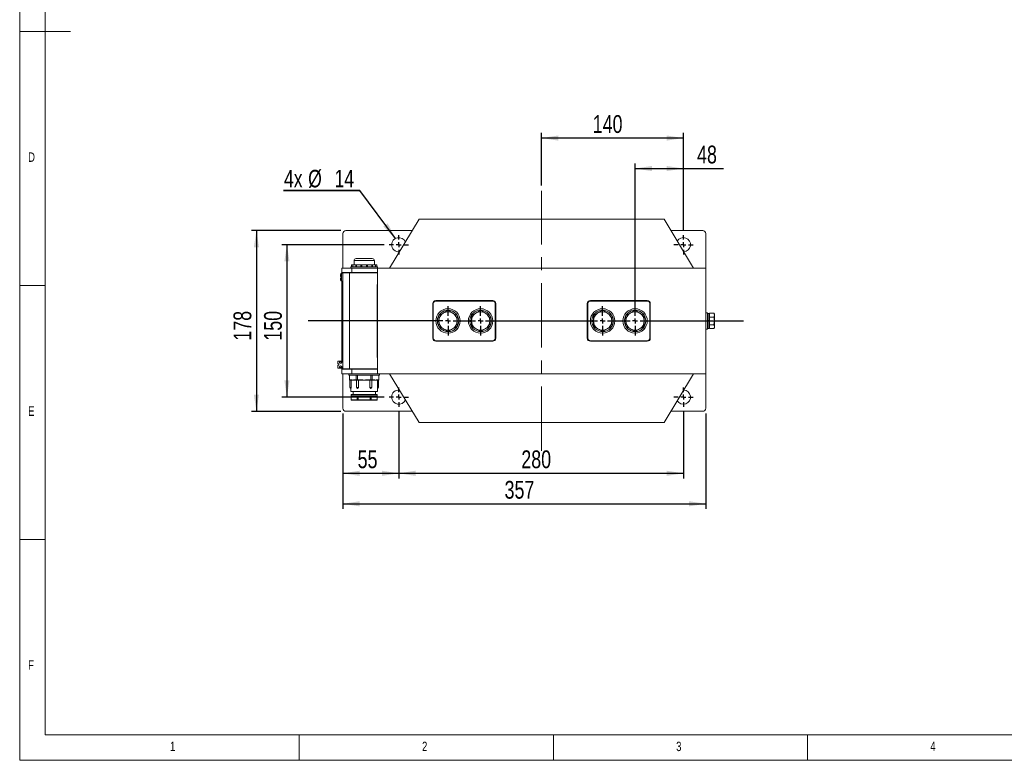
# Model space of a CAD drawing. Header units: millimetres. Extents: x 5 to 531, y 5 to 292.
# Tile 1 of 9: x 5 to 199, y 5 to 151. Entities that reach past the tile are written whole.
import ezdxf

# ---------------------------------------------------------------- set-up
doc = ezdxf.new("R2010")
doc.units = ezdxf.units.MM
doc.linetypes.add('CENTERX2', pattern=[20.32, 12.7, -2.54, 2.54, -2.54])
doc.layers.add('HLADINA0', color=7, linetype='Continuous')
doc.styles.add('SLDTEXTSTYLE0', font='TXT', dxfattribs={"width": 0.75})
doc.dimstyles.new('SLDDIMSTYLE0', dxfattribs={"dimtxt": 3.5, "dimasz": 3.302, "dimexe": 0, "dimexo": 0.0625, "dimgap": 0.875, "dimtad": 1, "dimlfac": 5, "dimrnd": 1e-09, "dimzin": 12, "dimdsep": 46, "dimtxsty": 'SLDTEXTSTYLE0', "dimsah": 1, "dimcen": 0.09, "dimadec": 0, "dimazin": 3, "dimtfac": 1, "dimtofl": 0, "dimtmove": 0, "dimatfit": 3, "dimfxl": 1, "dimfrac": 2, "dimtolj": 1, "dimtzin": 12, "dimarcsym": 0})
doc.dimstyles.new('SLDDIMSTYLE2', dxfattribs={"dimtxt": 0.18, "dimasz": 3.302, "dimexe": 0, "dimexo": 0.0625, "dimgap": 0, "dimtad": 0, "dimtih": 1, "dimtoh": 1, "dimdec": 0, "dimrnd": 1e-09, "dimzin": 0, "dimdsep": 46, "dimtxsty": 'Standard', "dimsah": 1, "dimcen": 0.09, "dimadec": 0, "dimazin": 0, "dimtfac": 3.302, "dimtdec": 0, "dimtofl": 0, "dimtmove": 0, "dimatfit": 3, "dimfxl": 1, "dimfrac": 2, "dimtolj": 1, "dimtzin": 0, "dimarcsym": 0})

# ---------------------------------------------------------------- blocks, each defined once
blk = doc.blocks.new('_D_5')
at = {"layer": 'HLADINA0'}
for p, q in [((76.68, 106.5), (56.58, 106.5)), ((57.58, 106.5), (57.58, 76.5)), ((76.68, 76.5), (56.58, 76.5))]:
    blk.add_line(p, q, dxfattribs=at)
for points in [[(57.58, 106.5), (57.07, 103.2), (58.09, 103.2)], [(57.58, 76.5), (58.09, 79.8), (57.07, 79.8)]]:
    blk.add_solid(points, dxfattribs=at)
at = {"layer": 'HLADINA0', "insert": (53.07, 87.62), "char_height": 3.5, "attachment_point": 1, "rotation": 90, "style": 'SLDTEXTSTYLE0'}
blk.add_mtext('150', dxfattribs=at)
blk = doc.blocks.new('_D_6')
at = {"layer": 'HLADINA0'}
for p, q in [((68.18, 109.3), (50.58, 109.3)), ((51.58, 109.3), (51.58, 73.7)), ((68.18, 73.7), (50.58, 73.7))]:
    blk.add_line(p, q, dxfattribs=at)
for points in [[(51.58, 109.3), (51.07, 106), (52.09, 106)], [(51.58, 73.7), (52.09, 77), (51.07, 77)]]:
    blk.add_solid(points, dxfattribs=at)
at = {"layer": 'HLADINA0', "insert": (47.07, 87.62), "char_height": 3.5, "attachment_point": 1, "rotation": 90, "style": 'SLDTEXTSTYLE0'}
blk.add_mtext('178', dxfattribs=at)
blk = doc.blocks.new('_D_7')
at = {"layer": 'HLADINA0'}
for p, q in [((68.58, 73.3), (68.58, 60.5)), ((79.58, 73.6), (79.58, 60.5)), ((68.58, 61.5), (79.58, 61.5))]:
    blk.add_line(p, q, dxfattribs=at)
for points in [[(68.58, 61.5), (71.88, 60.99), (71.88, 62.01)], [(79.58, 61.5), (76.28, 62.01), (76.28, 60.99)]]:
    blk.add_solid(points, dxfattribs=at)
at = {"layer": 'HLADINA0', "insert": (71.49, 66.01), "char_height": 3.5, "attachment_point": 1, "style": 'SLDTEXTSTYLE0'}
blk.add_mtext('55', dxfattribs=at)
blk = doc.blocks.new('_D_8')
at = {"layer": 'HLADINA0'}
for p, q in [((79.58, 73.6), (79.58, 60.5)), ((135.58, 73.6), (135.58, 60.5)), ((79.58, 61.5), (135.58, 61.5))]:
    blk.add_line(p, q, dxfattribs=at)
for points in [[(79.58, 61.5), (82.88, 60.99), (82.88, 62.01)], [(135.58, 61.5), (132.28, 62.01), (132.28, 60.99)]]:
    blk.add_solid(points, dxfattribs=at)
at = {"layer": 'HLADINA0', "insert": (103.7, 66.01), "char_height": 3.5, "attachment_point": 1, "style": 'SLDTEXTSTYLE0'}
blk.add_mtext('280', dxfattribs=at)
blk = doc.blocks.new('_D_9')
at = {"layer": 'HLADINA0'}
for p, q in [((68.58, 73.3), (68.58, 54.5)), ((139.98, 73.3), (139.98, 54.5)), ((68.58, 55.5), (139.98, 55.5))]:
    blk.add_line(p, q, dxfattribs=at)
for points in [[(68.58, 55.5), (71.88, 54.99), (71.88, 56.01)], [(139.98, 55.5), (136.68, 56.01), (136.68, 54.99)]]:
    blk.add_solid(points, dxfattribs=at)
at = {"layer": 'HLADINA0', "insert": (100.4, 60.01), "char_height": 3.5, "attachment_point": 1, "style": 'SLDTEXTSTYLE0'}
blk.add_mtext('357', dxfattribs=at)
blk = doc.blocks.new('_D_10')
at = {"layer": 'HLADINA0'}
for p, q in [((126.08, 92.5), (126.08, 122.5)), ((135.58, 109.4), (135.58, 122.5)), ((126.08, 121.5), (135.58, 121.5)), ((135.58, 121.5), (143.46, 121.5))]:
    blk.add_line(p, q, dxfattribs=at)
for points in [[(126.08, 121.5), (129.38, 120.99), (129.38, 122.01)], [(135.58, 121.5), (132.28, 122.01), (132.28, 120.99)]]:
    blk.add_solid(points, dxfattribs=at)
at = {"layer": 'HLADINA0', "insert": (138.28, 126.01), "char_height": 3.5, "attachment_point": 1, "style": 'SLDTEXTSTYLE0'}
blk.add_mtext('48', dxfattribs=at)
blk = doc.blocks.new('_D_11')
at = {"layer": 'HLADINA0'}
for p, q in [((107.68, 118.14), (107.68, 128.5)), ((135.58, 109.4), (135.58, 128.5)), ((135.58, 127.5), (107.68, 127.5))]:
    blk.add_line(p, q, dxfattribs=at)
for points in [[(107.68, 127.5), (110.98, 126.99), (110.98, 128.01)], [(135.58, 127.5), (132.28, 128.01), (132.28, 126.99)]]:
    blk.add_solid(points, dxfattribs=at)
at = {"layer": 'HLADINA0', "insert": (117.75, 132.01), "char_height": 3.5, "attachment_point": 1, "style": 'SLDTEXTSTYLE0'}
blk.add_mtext('140', dxfattribs=at)
blk = doc.blocks.new('SW_NOTE_3')
at = {"layer": 'HLADINA0', "color": 0}
for p, q in [((-14.99, 0), (0, 0)), ((0, 0), (-14.99, 0)), ((-14.99, 0), (0, 0)), ((0, 0), (-14.99, 0)), ((-14.99, 0), (0, 0)), ((0, 0), (-14.99, 0))]:
    blk.add_line(p, q, dxfattribs=at)
at = {"layer": 'HLADINA0', "color": 0, "char_height": 3.44, "attachment_point": 1, "style": 'SLDTEXTSTYLE0'}
for s, insert in [('4x', (-14.92, 4.07)), ('%%c', (-10.17, 4.07)), ('14', (-4.98, 4.07))]:
    blk.add_mtext(s, dxfattribs=dict(at, insert=insert))
blk = doc.blocks.new('SW_CENTERMARKSYMBOL_1')
at = {"layer": 'HLADINA0', "color": 0}
for p, q in [((0, 1), (0, 2.9)), ((6.4, 1), (6.4, 2.9)), ((30.4, 1), (30.4, 2.9)), ((36.8, 1), (36.8, 2.9)), ((-1, 0), (-27.49, 0)), ((0, 0), (-0.5, 0)), ((0, 0), (0, 0.5)), ((0, 0), (0, -0.5)), ((0, 0), (0.5, 0)), ((1, 0), (5.4, 0)), ((6.4, 0), (5.9, 0)), ((6.4, 0), (6.4, 0.5)), ((6.4, 0), (6.4, -0.5)), ((6.4, 0), (6.9, 0)), ((7.4, 0), (29.4, 0)), ((30.4, 0), (29.9, 0)), ((30.4, 0), (30.4, 0.5)), ((30.4, 0), (30.4, -0.5)), ((30.4, 0), (30.9, 0)), ((31.4, 0), (35.8, 0)), ((36.8, 0), (36.3, 0)), ((36.8, 0), (36.8, 0.5)), ((36.8, 0), (36.8, -0.5)), ((36.8, 0), (37.3, 0)), ((37.8, 0), (58.1, 0)), ((0, -1), (0, -2.9)), ((6.4, -1), (6.4, -2.9)), ((30.4, -1), (30.4, -2.9)), ((36.8, -1), (36.8, -2.9))]:
    blk.add_line(p, q, dxfattribs=at)
blk = doc.blocks.new('SW_CENTERMARKSYMBOL_2')
at = {"layer": 'HLADINA0', "color": 0}
for p, q in [((-1, 0), (-1.9, 0)), ((0, 0), (-0.5, 0)), ((0, 1), (0, 1.9)), ((0, 0), (0, 0.5)), ((0, 0), (0, -0.5)), ((0, 0), (0.5, 0)), ((1, 0), (1.9, 0)), ((0, -1), (0, -1.9))]:
    blk.add_line(p, q, dxfattribs=at)
blk = doc.blocks.new('SW_CENTERMARKSYMBOL_3')
at = {"layer": 'HLADINA0', "color": 0}
for p, q in [((-1, 0), (-1.9, 0)), ((0, 0), (-0.5, 0)), ((0, 1), (0, 1.9)), ((0, 0), (0, 0.5)), ((0, 0), (0, -0.5)), ((0, 0), (0.5, 0)), ((1, 0), (1.9, 0)), ((0, -1), (0, -1.9))]:
    blk.add_line(p, q, dxfattribs=at)
blk = doc.blocks.new('SW_CENTERMARKSYMBOL_4')
at = {"layer": 'HLADINA0', "color": 0}
for p, q in [((-1, 0), (-1.9, 0)), ((0, 0), (-0.5, 0)), ((0, 1), (0, 1.9)), ((0, 0), (0, 0.5)), ((0, 0), (0, -0.5)), ((0, 0), (0.5, 0)), ((1, 0), (1.9, 0)), ((0, -1), (0, -1.9))]:
    blk.add_line(p, q, dxfattribs=at)
blk = doc.blocks.new('SW_CENTERMARKSYMBOL_5')
at = {"layer": 'HLADINA0', "color": 0}
for p, q in [((-1, 0), (-1.9, 0)), ((0, 0), (-0.5, 0)), ((0, 1), (0, 1.9)), ((0, 0), (0, 0.5)), ((0, 0), (0, -0.5)), ((0, 0), (0.5, 0)), ((1, 0), (1.9, 0)), ((0, -1), (0, -1.9))]:
    blk.add_line(p, q, dxfattribs=at)

msp = doc.modelspace()

# ---------------------------------------------------------------- linework, layer by layer
at = {"color": 7, "linetype": 'Continuous', "lineweight": 0}
for p, q in [((5, 292), (5, 5)), ((10, 287), (10, 10)), ((5, 148.5), (15, 148.5)), ((5, 98.5), (10, 98.5)), ((10, 48.5), (5, 48.5)), ((10, 10), (410, 10)), ((60, 5), (60, 10)), ((110, 10), (110, 5)), ((160, 5), (160, 10)), ((5, 5), (415, 5))]:
    msp.add_line(p, q, dxfattribs=at)
at = {"color": 7, "linetype": 'Continuous', "lineweight": 15}
for p, q in [((83.5807, 111.5027), (77.7807, 101.9027)), ((83.5807, 111.5027), (131.7807, 111.5027)), ((137.5807, 101.9027), (131.7807, 111.5027)), ((68.5807, 108.7027), (68.5807, 101.9027)), ((82.2516, 109.3027), (69.1807, 109.3027)), ((139.3807, 109.3027), (133.1099, 109.3027)), ((139.9807, 101.9027), (139.9807, 108.7027)), ((70.7807, 103.3627), (70.7807, 102.5627)), ((74.7807, 103.3627), (70.7807, 103.3627)), ((71.1807, 103.7627), (74.3807, 103.7627)), ((74.7807, 102.5627), (74.7807, 103.3627)), ((68.5807, 100.9027), (68.3198, 100.8799)), ((68.3198, 100.8799), (68.3198, 100.1027)), ((68.3807, 101.0027), (68.3807, 101.9027)), ((68.3807, 101.9027), (70.3807, 101.9027)), ((70.3807, 101.0027), (68.3807, 101.0027)), ((68.3807, 101.0027), (68.3807, 100.8852)), ((68.5807, 100.9427), (68.5807, 82.0627)), ((68.5807, 100.9427), (69.8807, 100.9427)), ((69.1807, 100.9427), (69.1807, 101.0027)), ((69.8807, 100.9427), (69.8807, 82.0627)), ((69.8807, 100.9427), (75.3807, 100.9427)), ((70.1807, 102.1627), (70.1807, 101.9027)), ((75.3807, 102.1627), (70.1807, 102.1627)), ((70.2945, 102.5627), (70.2945, 102.1627)), ((70.2945, 102.5627), (70.5606, 102.5627)), ((70.3807, 101.9027), (70.3807, 101.0027)), ((75.3807, 101.9027), (70.3807, 101.9027)), ((75.3807, 101.0027), (70.3807, 101.0027)), ((70.3807, 101.0027), (70.3807, 100.9427)), ((70.5606, 102.5627), (70.5606, 102.1627)), ((70.5606, 102.5627), (71.1565, 102.5627)), ((71.1565, 102.5627), (71.1565, 102.1627)), ((71.2969, 102.5627), (71.1565, 102.5627)), ((71.2876, 102.5627), (71.2876, 102.1627)), ((71.2876, 102.5627), (72.116, 102.5627)), ((72.116, 102.5627), (72.116, 102.1627)), ((72.3078, 102.5627), (72.116, 102.5627)), ((72.3078, 102.1627), (72.3078, 102.5627)), ((72.3078, 102.5627), (73.2537, 102.5627)), ((73.2537, 102.5627), (73.2537, 102.1627)), ((73.4455, 102.5627), (73.2537, 102.5627)), ((73.4455, 102.1627), (73.4455, 102.5627)), ((73.4455, 102.5627), (74.2739, 102.5627)), ((74.405, 102.5627), (74.2646, 102.5627)), ((74.2739, 102.1627), (74.2739, 102.5627)), ((74.405, 102.1627), (74.405, 102.5627)), ((74.405, 102.5627), (75.0009, 102.5627)), ((75.0009, 102.1627), (75.0009, 102.5627)), ((75.0009, 102.5627), (75.267, 102.5627)), ((75.267, 102.1627), (75.267, 102.5627)), ((75.3807, 101.9027), (75.3807, 102.1627)), ((75.3807, 81.1027), (75.3807, 101.9027)), ((139.9807, 101.9027), (75.3807, 101.9027)), ((139.9807, 81.1027), (139.9807, 101.9027)), ((68.1007, 100.2227), (68.1007, 100.6408)), ((68.1007, 99.5646), (68.1007, 99.9827)), ((68.3007, 100.2227), (68.3007, 99.9827)), ((68.3198, 100.1027), (68.3198, 99.3255)), ((68.3198, 99.3255), (68.5807, 99.3027)), ((68.3807, 99.3202), (68.3807, 83.6027)), ((75.3607, 98.7027), (75.3807, 98.7027)), ((75.3607, 84.3027), (75.3607, 98.7027)), ((86.8807, 95.5027), (86.8807, 95.4027)), ((86.8807, 95.5027), (98.0807, 95.5027)), ((98.0807, 95.4027), (86.8807, 95.4027)), ((98.0807, 95.5027), (98.0807, 95.4027)), ((117.2807, 95.5027), (128.4807, 95.5027)), ((117.2807, 95.5027), (117.2807, 95.4027)), ((128.4807, 95.4027), (117.2807, 95.4027)), ((128.4807, 95.5027), (128.4807, 95.4027)), ((86.2807, 94.9027), (86.3807, 94.9027)), ((86.2807, 88.1027), (86.2807, 94.9027)), ((86.3807, 94.9027), (86.3807, 88.1027)), ((98.5807, 94.9027), (98.6807, 94.9027)), ((98.5807, 88.1027), (98.5807, 94.9027)), ((98.6807, 94.9027), (98.6807, 88.1027)), ((116.6807, 94.9027), (116.7807, 94.9027)), ((116.6807, 88.1027), (116.6807, 94.9027)), ((116.7807, 94.9027), (116.7807, 88.1027)), ((128.9807, 94.9027), (129.0807, 94.9027)), ((128.9807, 88.1027), (128.9807, 94.9027)), ((129.0807, 94.9027), (129.0807, 88.1027)), ((140.3007, 93.1027), (139.9807, 93.1027)), ((140.3007, 93.1027), (140.3007, 91.5027)), ((140.7407, 92.6285), (140.7407, 93.0038)), ((140.7407, 93.0038), (141.5646, 93.0038)), ((141.6807, 92.8027), (141.5646, 93.0038)), ((141.5646, 93.0038), (141.6807, 92.6285)), ((87.1734, 91.6077), (87.4807, 91.6077)), ((87.4807, 91.3977), (87.1734, 91.3977)), ((93.5734, 91.6077), (93.8807, 91.6077)), ((93.8807, 91.3977), (93.5734, 91.3977)), ((117.5734, 91.6077), (117.8807, 91.6077)), ((117.8807, 91.3977), (117.5734, 91.3977)), ((123.9734, 91.6077), (124.2807, 91.6077)), ((124.2807, 91.3977), (123.9734, 91.3977)), ((140.0027, 92.9027), (139.9807, 92.9027)), ((140.0027, 92.9027), (140.0027, 90.1027)), ((140.0227, 92.6027), (140.0027, 92.6027)), ((140.0227, 91.6277), (140.0027, 91.6277)), ((140.0227, 91.3777), (140.0027, 91.3777)), ((140.0227, 91.6277), (140.0227, 92.6027)), ((140.0227, 91.3777), (140.0227, 91.6277)), ((140.0227, 90.4027), (140.0227, 91.3777)), ((140.6207, 92.9827), (140.3007, 92.9827)), ((140.6207, 91.5827), (140.3007, 91.5827)), ((140.3007, 91.5027), (140.3007, 89.9027)), ((140.3007, 91.4227), (140.6207, 91.4227)), ((140.5407, 91.4227), (140.5407, 91.5827)), ((140.6207, 92.9827), (140.6207, 91.5827)), ((140.7407, 92.8027), (140.6207, 92.8027)), ((140.6207, 91.4227), (140.6207, 91.5827)), ((140.6207, 91.4227), (140.6207, 90.0227)), ((140.7407, 92.2532), (140.7407, 92.6285)), ((140.7407, 92.2532), (141.5646, 92.2532)), ((140.7407, 91.5027), (140.7407, 92.2532)), ((140.7407, 90.7521), (140.7407, 91.5027)), ((141.6807, 92.6285), (141.6807, 92.8027)), ((141.6807, 91.5027), (141.6807, 92.6285)), ((141.6807, 90.3768), (141.6807, 91.5027)), ((139.9807, 90.1027), (140.0027, 90.1027)), ((139.9807, 89.9027), (140.3007, 89.9027)), ((140.0227, 90.4027), (140.0027, 90.4027)), ((140.3007, 90.0227), (140.6207, 90.0227)), ((140.6207, 90.2027), (140.7407, 90.2027)), ((140.7407, 90.3768), (140.7407, 90.7521)), ((140.7407, 90.7521), (141.5646, 90.7521)), ((140.7407, 90.0016), (140.7407, 90.3768)), ((140.7407, 90.0016), (141.5646, 90.0016)), ((141.5646, 90.7521), (141.6807, 90.3768)), ((141.5646, 90.0016), (141.6807, 90.2027)), ((141.6807, 90.2027), (141.6807, 90.3768)), ((86.2807, 88.1027), (86.3807, 88.1027)), ((86.8807, 87.6027), (98.0807, 87.6027)), ((86.8807, 87.6027), (86.8807, 87.5027)), ((98.0807, 87.5027), (86.8807, 87.5027)), ((98.0807, 87.6027), (98.0807, 87.5027)), ((98.5807, 88.1027), (98.6807, 88.1027)), ((116.6807, 88.1027), (116.7807, 88.1027)), ((117.2807, 87.6027), (128.4807, 87.6027)), ((117.2807, 87.6027), (117.2807, 87.5027)), ((128.4807, 87.5027), (117.2807, 87.5027)), ((128.4807, 87.6027), (128.4807, 87.5027)), ((128.9807, 88.1027), (129.0807, 88.1027)), ((67.5807, 83.0227), (67.5807, 83.5627)), ((68.5807, 83.6027), (67.6207, 83.6027)), ((67.6207, 83.6027), (67.6207, 83.0227)), ((75.3607, 84.3027), (75.3807, 84.3027)), ((67.5807, 82.2427), (67.5807, 82.7827)), ((67.8007, 83.0227), (67.6207, 83.0227)), ((67.6207, 82.7827), (67.8007, 82.7827)), ((67.6207, 82.7827), (67.6207, 82.2027)), ((67.6207, 82.2027), (68.5807, 82.2027)), ((67.8007, 82.7827), (67.8007, 83.0227)), ((68.3807, 82.2027), (68.3807, 82.0027)), ((68.3807, 81.1027), (68.3807, 82.0027)), ((68.3807, 82.0027), (70.3807, 82.0027)), ((68.5807, 82.0627), (69.8807, 82.0627)), ((69.1807, 82.0027), (69.1807, 82.0627)), ((69.8807, 82.0627), (75.3807, 82.0627)), ((70.3807, 82.0627), (70.3807, 82.0027)), ((70.3807, 82.0027), (70.3807, 81.1027)), ((75.3807, 82.0027), (70.3807, 82.0027)), ((70.3807, 81.1027), (68.3807, 81.1027)), ((68.5807, 81.1027), (68.5807, 74.3027)), ((69.7807, 81.1027), (69.7807, 80.8227)), ((75.7807, 80.8227), (69.7807, 80.8227)), ((69.8807, 79.9227), (69.8807, 80.8227)), ((69.8807, 79.9227), (70.1738, 79.9227)), ((70.2604, 79.8227), (69.9807, 79.8227)), ((69.9827, 79.8227), (69.9827, 78.4227)), ((70.1904, 78.4227), (70.1904, 79.8227)), ((70.5307, 79.8227), (70.2604, 79.8227)), ((75.3807, 81.1027), (70.3807, 81.1027)), ((70.9743, 79.8227), (70.5307, 79.8227)), ((70.8877, 79.9227), (71.1807, 79.9227)), ((71.2539, 79.8227), (70.9743, 79.8227)), ((71.1807, 79.9227), (71.1807, 80.8227)), ((71.1807, 79.9227), (71.4807, 79.9227)), ((71.5075, 79.8227), (71.2539, 79.8227)), ((71.2817, 79.8227), (71.2817, 78.4227)), ((71.4807, 79.9227), (71.4807, 80.8227)), ((71.4807, 79.9227), (72.0669, 79.9227)), ((72.0669, 79.8227), (71.5075, 79.8227)), ((71.6586, 78.4227), (71.6586, 79.8227)), ((72.0669, 79.8227), (72.0669, 79.9227)), ((72.7807, 79.8227), (72.0669, 79.8227)), ((73.4946, 79.8227), (72.7807, 79.8227)), ((73.4946, 79.9227), (73.4946, 79.8227)), ((73.4946, 79.9227), (74.0807, 79.9227)), ((74.0539, 79.8227), (73.4946, 79.8227)), ((73.9029, 79.8227), (73.9029, 78.4227)), ((74.3075, 79.8227), (74.0539, 79.8227)), ((74.0807, 79.9227), (74.0807, 80.8227)), ((74.0807, 79.9227), (74.3807, 79.9227)), ((74.2798, 78.4227), (74.2798, 79.8227)), ((74.5872, 79.8227), (74.3075, 79.8227)), ((74.3807, 79.9227), (74.3807, 80.8227)), ((74.3807, 79.9227), (74.6738, 79.9227)), ((75.0307, 79.8227), (74.5872, 79.8227)), ((75.3011, 79.8227), (75.0307, 79.8227)), ((75.5807, 79.8227), (75.3011, 79.8227)), ((75.3711, 79.8227), (75.3711, 78.4227)), ((139.9807, 81.1027), (75.3807, 81.1027)), ((75.3877, 79.9227), (75.6807, 79.9227)), ((75.5788, 78.4227), (75.5788, 79.8227)), ((75.6807, 79.9227), (75.6807, 80.8227)), ((75.7807, 80.8227), (75.7807, 81.1027)), ((77.7807, 81.1027), (83.5807, 71.5027)), ((89.9807, 81.1027), (89.9807, 81.0807)), ((94.9807, 81.0807), (89.9807, 81.0807)), ((90.6535, 81.0607), (90.6535, 81.0807)), ((90.6535, 81.0607), (91.7265, 81.0607)), ((91.7265, 81.0607), (91.7265, 81.0807)), ((92.4262, 81.0607), (92.4262, 81.0807)), ((92.6444, 81.0607), (92.6444, 81.0807)), ((92.6989, 81.0607), (92.6989, 81.0807)), ((93.5444, 81.0607), (93.5444, 81.0807)), ((94.3898, 81.0607), (94.3898, 81.0807)), ((94.4171, 81.0607), (94.4171, 81.0807)), ((94.9807, 81.0807), (94.9807, 81.1027)), ((120.3807, 81.1027), (120.3807, 81.0807)), ((125.3807, 81.0807), (120.3807, 81.0807)), ((121.0535, 81.0607), (121.0535, 81.0807)), ((121.0535, 81.0607), (122.1265, 81.0607)), ((122.1265, 81.0607), (122.1265, 81.0807)), ((122.8262, 81.0607), (122.8262, 81.0807)), ((123.1807, 81.0607), (123.1807, 81.0807)), ((123.9171, 81.0607), (123.9171, 81.0807)), ((123.9171, 81.0607), (124.408, 81.0607)), ((124.408, 81.0607), (124.408, 81.0807)), ((125.3807, 81.0807), (125.3807, 81.1027)), ((131.7807, 71.5027), (137.5807, 81.1027)), ((139.9807, 74.3027), (139.9807, 81.1027)), ((69.9827, 78.4227), (70.1904, 78.4227)), ((70.1827, 78.2227), (70.1827, 77.6227)), ((75.3788, 77.6227), (70.1827, 77.6227)), ((70.5807, 77.6227), (70.5807, 77.0227)), ((71.2817, 78.4227), (71.6586, 78.4227)), ((73.9029, 78.4227), (74.2798, 78.4227)), ((74.9807, 77.0227), (74.9807, 77.6227)), ((75.3711, 78.4227), (75.5788, 78.4227)), ((75.3788, 77.6227), (75.3788, 78.2227)), ((70.2096, 77.0227), (70.2096, 76.7227)), ((70.2096, 77.0227), (75.3519, 77.0227)), ((70.2096, 75.9627), (70.2096, 76.7227)), ((70.2096, 76.7227), (70.211, 76.7227)), ((70.2149, 75.9627), (70.2096, 75.9627)), ((70.211, 76.7227), (71.4209, 76.7227)), ((70.2149, 76.7227), (70.2149, 75.9627)), ((70.2149, 75.9627), (71.4148, 75.9627)), ((71.4494, 75.9227), (70.2496, 75.9227)), ((71.4148, 75.9627), (71.4148, 76.7227)), ((71.4294, 75.9627), (71.4148, 75.9627)), ((71.4209, 76.7227), (71.4294, 76.7227)), ((71.4294, 76.7227), (71.4294, 75.9627)), ((71.4294, 76.7227), (71.4952, 76.7227)), ((71.4294, 75.9627), (71.5609, 75.9627)), ((71.5809, 75.9227), (71.4494, 75.9227)), ((71.4952, 76.7227), (71.5609, 76.7227)), ((71.5609, 75.9627), (71.5609, 76.7227)), ((71.5609, 76.7227), (71.5709, 76.7227)), ((71.5809, 75.9627), (71.5609, 75.9627)), ((71.5709, 76.7227), (73.9906, 76.7227)), ((71.5809, 76.7227), (71.5809, 75.9627)), ((71.5809, 75.9627), (73.9806, 75.9627)), ((71.5809, 75.9627), (71.5809, 75.9227)), ((73.9806, 75.9227), (71.5809, 75.9227)), ((73.9806, 75.9627), (73.9806, 76.7227)), ((74.0006, 75.9627), (73.9806, 75.9627)), ((73.9806, 75.9227), (73.9806, 75.9627)), ((74.112, 75.9227), (73.9806, 75.9227)), ((73.9906, 76.7227), (74.0006, 76.7227)), ((74.0006, 76.7227), (74.0006, 75.9627)), ((74.0006, 76.7227), (74.0663, 76.7227)), ((74.0006, 75.9627), (74.132, 75.9627)), ((74.0663, 76.7227), (74.132, 76.7227)), ((75.3119, 75.9227), (74.112, 75.9227)), ((74.132, 75.9627), (74.132, 76.7227)), ((74.132, 76.7227), (74.1406, 76.7227)), ((74.1467, 75.9627), (74.132, 75.9627)), ((74.1406, 76.7227), (75.3504, 76.7227)), ((74.1467, 76.7227), (74.1467, 75.9627)), ((74.1467, 75.9627), (75.3466, 75.9627)), ((75.3466, 75.9627), (75.3466, 76.7227)), ((75.3519, 75.9627), (75.3466, 75.9627)), ((75.3504, 76.7227), (75.3519, 76.7227)), ((75.3519, 76.7227), (75.3519, 77.0227)), ((75.3519, 76.7227), (75.3519, 75.9627)), ((69.1807, 73.7027), (82.2516, 73.7027)), ((133.1099, 73.7027), (139.3807, 73.7027)), ((131.7807, 71.5027), (83.5807, 71.5027))]:
    msp.add_line(p, q, dxfattribs=at)
at = {"color": 7, "linetype": 'Continuous', "lineweight": 15, "flags": 128}
for points in [[(71.4294, 75.9627), (71.4298, 75.9549), (71.431, 75.9474), (71.4328, 75.9405), (71.4353, 75.9344), (71.4383, 75.9294), (71.4418, 75.9257), (71.4455, 75.9235), (71.4494, 75.9227)], [(71.5809, 75.9227), (71.577, 75.9235), (71.5732, 75.9257), (71.5698, 75.9294), (71.5667, 75.9344), (71.5642, 75.9405), (71.5624, 75.9474), (71.5613, 75.9549), (71.5609, 75.9627)], [(74.0006, 75.9627), (74.0002, 75.9549), (73.9991, 75.9474), (73.9972, 75.9405), (73.9947, 75.9344), (73.9917, 75.9294), (73.9883, 75.9257), (73.9845, 75.9235), (73.9806, 75.9227)], [(74.112, 75.9227), (74.1159, 75.9235), (74.1197, 75.9257), (74.1232, 75.9294), (74.1262, 75.9344), (74.1287, 75.9405), (74.1305, 75.9474), (74.1317, 75.9549), (74.132, 75.9627)]]:
    msp.add_lwpolyline(points, dxfattribs=at)
at = {"color": 7, "linetype": 'Continuous', "lineweight": 15}
for centre in [(89.2807, 91.5027), (95.6807, 91.5027), (119.6807, 91.5027), (126.0807, 91.5027)]:
    msp.add_circle(centre, 2.4, dxfattribs=at)
for centre, radius, start, end in [((69.1807, 108.7027), 0.6, 90, 180), ((139.3807, 108.7027), 0.6, 0, 90), ((79.5807, 106.5027), 1.4, 22.089086, 180), ((135.5807, 106.5027), 1.4, 272.691182, 149.586763), ((79.5807, 106.5027), 1.4, 180, 275.63297), ((71.1807, 103.3627), 0.4, 90, 180), ((74.3807, 103.3627), 0.4, 0, 90), ((68.3407, 100.6408), 0.24, 95, 180), ((68.3407, 99.5646), 0.24, 180, 265), ((86.8807, 94.9027), 0.6, 90, 180), ((86.8807, 94.9027), 0.5, 90, 180), ((98.0807, 94.9027), 0.6, 0, 90), ((98.0807, 94.9027), 0.5, 0, 90), ((117.2807, 94.9027), 0.6, 90, 180), ((117.2807, 94.9027), 0.5, 90, 180), ((128.4807, 94.9027), 0.6, 0, 90), ((128.4807, 94.9027), 0.5, 0, 90), ((89.2807, 91.5027), 2.11, 182.85239, 177.14761), ((89.2807, 91.5027), 1.8, 120, 180), ((89.2807, 91.5027), 1.8, 60, 120), ((89.2807, 91.5027), 1.8, 0, 60), ((95.6807, 91.5027), 2.11, 182.85239, 177.14761), ((95.6807, 91.5027), 1.8, 120, 180), ((95.6807, 91.5027), 1.8, 60, 120), ((95.6807, 91.5027), 1.8, 0, 60), ((119.6807, 91.5027), 2.11, 182.85239, 177.14761), ((119.6807, 91.5027), 1.8, 120, 180), ((119.6807, 91.5027), 1.8, 60, 120), ((119.6807, 91.5027), 1.8, 0, 60), ((126.0807, 91.5027), 2.11, 182.85239, 177.14761), ((126.0807, 91.5027), 1.8, 120, 180), ((126.0807, 91.5027), 1.8, 60, 120), ((126.0807, 91.5027), 1.8, 0, 60), ((89.2807, 91.5027), 1.8, 180, 240), ((89.2807, 91.5027), 1.8, 300, 0), ((95.6807, 91.5027), 1.8, 180, 240), ((95.6807, 91.5027), 1.8, 300, 0), ((119.6807, 91.5027), 1.8, 180, 240), ((119.6807, 91.5027), 1.8, 300, 0), ((126.0807, 91.5027), 1.8, 180, 240), ((126.0807, 91.5027), 1.8, 300, 0), ((89.2807, 91.5027), 1.8, 240, 300), ((95.6807, 91.5027), 1.8, 240, 300), ((119.6807, 91.5027), 1.8, 240, 300), ((126.0807, 91.5027), 1.8, 240, 300), ((86.8807, 88.1027), 0.6, 180, 270), ((86.8807, 88.1027), 0.5, 180, 270), ((98.0807, 88.1027), 0.5, 270, 0), ((98.0807, 88.1027), 0.6, 270, 0), ((117.2807, 88.1027), 0.6, 180, 270), ((117.2807, 88.1027), 0.5, 180, 270), ((128.4807, 88.1027), 0.5, 270, 0), ((128.4807, 88.1027), 0.6, 270, 0), ((67.6207, 83.5627), 0.04, 90, 180), ((67.6207, 82.2427), 0.04, 180, 270), ((69.9807, 79.9227), 0.1, 180, 270), ((70.2676, 79.9164), 0.094, 176.190145, 265.596548), ((70.9815, 79.9164), 0.094, 176.188296, 265.598397), ((74.58, 79.9164), 0.094, 274.402377, 3.81093), ((75.2939, 79.9164), 0.094, 274.402377, 3.81093), ((75.5807, 79.9227), 0.1, 270, 0), ((70.1827, 78.4227), 0.2, 180, 270), ((71.4817, 78.4227), 0.2, 180, 270), ((74.0798, 78.4227), 0.2, 270, 0), ((75.3788, 78.4227), 0.2, 270, 0), ((79.5807, 76.5027), 1.4, 84.36703, 180), ((135.5807, 76.5027), 1.4, 210.413237, 87.308818), ((70.2496, 75.9627), 0.04, 180, 270), ((70.2525, 75.9602), 0.0376, 176.185766, 265.597155), ((71.4523, 75.9602), 0.0376, 176.190125, 265.597674), ((74.1092, 75.9602), 0.0376, 274.397705, 3.814495), ((75.309, 75.9602), 0.0376, 274.402326, 3.809875), ((75.3119, 75.9627), 0.04, 270, 0), ((79.5807, 76.5027), 1.4, 180, 337.910914), ((69.1807, 74.3027), 0.6, 180, 270), ((139.3807, 74.3027), 0.6, 270, 0)]:
    msp.add_arc(centre, radius, start, end, dxfattribs=at)
for centre, major_axis, ratio, start_param, end_param in [((68.1407, 82.9027), (0, -0.3111), 0.70710678, 2.758576, 3.52453838), ((71.2539, 79.9227), (0, 0.1), 0.73205081, 1.57079633, 3.14159265), ((71.5075, 79.9227), (0, 0.1), 0.26794919, 1.57079633, 3.14159265), ((74.0539, 79.9227), (0, 0.1), 0.26794919, 3.14159265, 4.71238898), ((74.3075, 79.9227), (0, 0.1), 0.73205081, 3.14159265, 4.71238898)]:
    msp.add_ellipse(centre, major_axis=major_axis, ratio=ratio, start_param=start_param, end_param=end_param, dxfattribs=at)
for points, knots in [([(68.3007, 100.2227), (68.2902, 100.2227), (68.2537, 100.2227), (68.1956, 100.2227), (68.1395, 100.2227), (68.1062, 100.2227), (68.1024, 100.2227), (68.1007, 100.2227)], [0, 0, 0, 0, 0.095168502, 0.33018453, 0.566370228, 0.805131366, 1, 1, 1, 1]), ([(68.1007, 99.9827), (68.1008, 99.9827), (68.101, 99.9827), (68.113, 99.9827), (68.1572, 99.9827), (68.2219, 99.9827), (68.2746, 99.9827), (68.3007, 99.9827)], [0, 0, 0, 0, 0.02039947, 0.27337745, 0.52041458, 0.76213363, 1, 1, 1, 1]), ([(88.3807, 93.0615), (88.3594, 93.0492), (88.1979, 92.9559), (87.8933, 92.7801), (87.6191, 92.6218), (87.4807, 92.5419)], [0, 0, 0, 0, 0.07008968, 0.53078359, 1, 1, 1, 1]), ([(89.2807, 93.5811), (89.1346, 93.4968), (88.8396, 93.3264), (88.5346, 93.1504), (88.3807, 93.0615)], [0, 0, 0, 0, 0.495458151, 1, 1, 1, 1]), ([(90.1807, 93.0615), (90.1594, 93.0738), (89.9979, 93.1671), (89.6933, 93.343), (89.4191, 93.5013), (89.2807, 93.5811)], [0, 0, 0, 0, 0.07008964, 0.5307848, 1, 1, 1, 1]), ([(91.0807, 92.5419), (90.9346, 92.6263), (90.6396, 92.7966), (90.3346, 92.9727), (90.1807, 93.0615)], [0, 0, 0, 0, 0.495458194, 1, 1, 1, 1]), ([(94.7807, 93.0615), (94.7594, 93.0492), (94.5979, 92.9559), (94.2933, 92.7801), (94.0191, 92.6218), (93.8807, 92.5419)], [0, 0, 0, 0, 0.07009091, 0.5307848, 1, 1, 1, 1]), ([(95.6807, 93.5811), (95.5346, 93.4968), (95.2396, 93.3264), (94.9346, 93.1504), (94.7807, 93.0615)], [0, 0, 0, 0, 0.49545845, 1, 1, 1, 1]), ([(96.5807, 93.0615), (96.5594, 93.0738), (96.3979, 93.1671), (96.0933, 93.343), (95.8191, 93.5013), (95.6807, 93.5811)], [0, 0, 0, 0, 0.07008969, 0.53078452, 1, 1, 1, 1]), ([(97.4807, 92.5419), (97.3346, 92.6263), (97.0396, 92.7966), (96.7346, 92.9727), (96.5807, 93.0615)], [0, 0, 0, 0, 0.495458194, 1, 1, 1, 1]), ([(118.7807, 93.0615), (118.7594, 93.0492), (118.5979, 92.9559), (118.2933, 92.7801), (118.0191, 92.6218), (117.8807, 92.5419)], [0, 0, 0, 0, 0.07009029, 0.5307842, 1, 1, 1, 1]), ([(119.6807, 93.5811), (119.5346, 93.4968), (119.2396, 93.3264), (118.9346, 93.1504), (118.7807, 93.0615)], [0, 0, 0, 0, 0.49545785, 1, 1, 1, 1]), ([(120.5807, 93.0615), (120.5594, 93.0738), (120.3979, 93.1671), (120.0933, 93.343), (119.8191, 93.5013), (119.6807, 93.5811)], [0, 0, 0, 0, 0.07008969, 0.53078391, 1, 1, 1, 1]), ([(121.4807, 92.5419), (121.3346, 92.6263), (121.0396, 92.7966), (120.7346, 92.9727), (120.5807, 93.0615)], [0, 0, 0, 0, 0.495458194, 1, 1, 1, 1]), ([(125.1807, 93.0615), (125.1594, 93.0492), (124.9979, 92.9559), (124.6933, 92.7801), (124.4191, 92.6218), (124.2807, 92.5419)], [0, 0, 0, 0, 0.07008968, 0.53078359, 1, 1, 1, 1]), ([(126.0807, 93.5811), (125.9346, 93.4968), (125.6396, 93.3264), (125.3346, 93.1504), (125.1807, 93.0615)], [0, 0, 0, 0, 0.495458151, 1, 1, 1, 1]), ([(126.9807, 93.0615), (126.9594, 93.0738), (126.7979, 93.1671), (126.4933, 93.343), (126.2191, 93.5013), (126.0807, 93.5811)], [0, 0, 0, 0, 0.07009087, 0.5307848, 1, 1, 1, 1]), ([(127.8807, 92.5419), (127.7346, 92.6263), (127.4396, 92.7966), (127.1346, 92.9727), (126.9807, 93.0615)], [0, 0, 0, 0, 0.495458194, 1, 1, 1, 1]), ([(87.4807, 92.5419), (87.4807, 92.4755), (87.4807, 92.1372), (87.4807, 91.7854), (87.4807, 91.5027)], [0, 0, 0, 0, 0.19635281, 1, 1, 1, 1]), ([(87.4807, 91.5027), (87.4807, 91.4252), (87.4807, 91.0736), (87.4807, 90.7307), (87.4807, 90.4635)], [0, 0, 0, 0, 0.22036397, 1, 1, 1, 1]), ([(91.0807, 91.5027), (91.0807, 91.7854), (91.0807, 92.1372), (91.0807, 92.4755), (91.0807, 92.5419)], [0, 0, 0, 0, 0.80364719, 1, 1, 1, 1]), ([(91.0807, 90.4635), (91.0807, 90.7307), (91.0807, 91.0736), (91.0807, 91.4252), (91.0807, 91.5027)], [0, 0, 0, 0, 0.779636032, 1, 1, 1, 1]), ([(93.8807, 92.5419), (93.8807, 92.4755), (93.8807, 92.1372), (93.8807, 91.7854), (93.8807, 91.5027)], [0, 0, 0, 0, 0.19635281, 1, 1, 1, 1]), ([(93.8807, 91.5027), (93.8807, 91.4252), (93.8807, 91.0736), (93.8807, 90.7307), (93.8807, 90.4635)], [0, 0, 0, 0, 0.220363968, 1, 1, 1, 1]), ([(97.4807, 91.5027), (97.4807, 91.7854), (97.4807, 92.1372), (97.4807, 92.4755), (97.4807, 92.5419)], [0, 0, 0, 0, 0.80364719, 1, 1, 1, 1]), ([(97.4807, 90.4635), (97.4807, 90.7307), (97.4807, 91.0736), (97.4807, 91.4252), (97.4807, 91.5027)], [0, 0, 0, 0, 0.779636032, 1, 1, 1, 1]), ([(117.8807, 92.5419), (117.8807, 92.4755), (117.8807, 92.1372), (117.8807, 91.7854), (117.8807, 91.5027)], [0, 0, 0, 0, 0.19635281, 1, 1, 1, 1]), ([(117.8807, 91.5027), (117.8807, 91.4252), (117.8807, 91.0736), (117.8807, 90.7307), (117.8807, 90.4635)], [0, 0, 0, 0, 0.220363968, 1, 1, 1, 1]), ([(121.4807, 91.5027), (121.4807, 91.7854), (121.4807, 92.1372), (121.4807, 92.4755), (121.4807, 92.5419)], [0, 0, 0, 0, 0.80364719, 1, 1, 1, 1]), ([(121.4807, 90.4635), (121.4807, 90.7307), (121.4807, 91.0736), (121.4807, 91.4252), (121.4807, 91.5027)], [0, 0, 0, 0, 0.77963603, 1, 1, 1, 1]), ([(124.2807, 92.5419), (124.2807, 92.4755), (124.2807, 92.1372), (124.2807, 91.7854), (124.2807, 91.5027)], [0, 0, 0, 0, 0.19635281, 1, 1, 1, 1]), ([(124.2807, 91.5027), (124.2807, 91.4252), (124.2807, 91.0736), (124.2807, 90.7307), (124.2807, 90.4635)], [0, 0, 0, 0, 0.22036397, 1, 1, 1, 1]), ([(127.8807, 91.5027), (127.8807, 91.7854), (127.8807, 92.1372), (127.8807, 92.4755), (127.8807, 92.5419)], [0, 0, 0, 0, 0.80364719, 1, 1, 1, 1]), ([(127.8807, 90.4635), (127.8807, 90.7307), (127.8807, 91.0736), (127.8807, 91.4252), (127.8807, 91.5027)], [0, 0, 0, 0, 0.77963603, 1, 1, 1, 1]), ([(141.6807, 92.6285), (141.6806, 92.6196), (141.679, 92.4929), (141.6197, 92.3687), (141.5646, 92.2532)], [0, 0, 0, 0, 0.07021497, 1, 1, 1, 1]), ([(141.5646, 92.2532), (141.6116, 92.0656), (141.6736, 91.8181), (141.6793, 91.5641), (141.6807, 91.5027)], [0, 0, 0, 0, 0.758148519, 1, 1, 1, 1]), ([(141.6807, 91.5027), (141.6666, 91.3054), (141.6483, 91.0513), (141.5799, 90.8068), (141.5646, 90.7521)], [0, 0, 0, 0, 0.77628679, 1, 1, 1, 1]), ([(87.4807, 90.4635), (87.6269, 90.3791), (87.9219, 90.2087), (88.2269, 90.0327), (88.3807, 89.9438)], [0, 0, 0, 0, 0.495458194, 1, 1, 1, 1]), ([(88.3807, 89.9438), (88.4021, 89.9315), (88.5636, 89.8382), (88.8682, 89.6624), (89.1424, 89.5041), (89.2807, 89.4242)], [0, 0, 0, 0, 0.07009087, 0.5307848, 1, 1, 1, 1]), ([(89.2807, 89.4242), (89.4269, 89.5086), (89.7219, 89.6789), (90.0269, 89.855), (90.1807, 89.9438)], [0, 0, 0, 0, 0.495458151, 1, 1, 1, 1]), ([(90.1807, 89.9438), (90.2021, 89.9562), (90.3636, 90.0494), (90.6682, 90.2253), (90.9424, 90.3836), (91.0807, 90.4635)], [0, 0, 0, 0, 0.07008968, 0.53078359, 1, 1, 1, 1]), ([(93.8807, 90.4635), (94.0269, 90.3791), (94.3219, 90.2087), (94.6269, 90.0327), (94.7807, 89.9438)], [0, 0, 0, 0, 0.495458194, 1, 1, 1, 1]), ([(94.7807, 89.9438), (94.8021, 89.9315), (94.9636, 89.8382), (95.2682, 89.6624), (95.5424, 89.5041), (95.6807, 89.4242)], [0, 0, 0, 0, 0.07008969, 0.53078391, 1, 1, 1, 1]), ([(95.6807, 89.4242), (95.8269, 89.5086), (96.1219, 89.6789), (96.4269, 89.855), (96.5807, 89.9438)], [0, 0, 0, 0, 0.49545785, 1, 1, 1, 1]), ([(96.5807, 89.9438), (96.6021, 89.9562), (96.7636, 90.0494), (97.0682, 90.2253), (97.3424, 90.3836), (97.4807, 90.4635)], [0, 0, 0, 0, 0.07009029, 0.5307842, 1, 1, 1, 1]), ([(117.8807, 90.4635), (118.0269, 90.3791), (118.3219, 90.2087), (118.6269, 90.0327), (118.7807, 89.9438)], [0, 0, 0, 0, 0.495458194, 1, 1, 1, 1]), ([(118.7807, 89.9438), (118.8021, 89.9315), (118.9636, 89.8382), (119.2682, 89.6624), (119.5424, 89.5041), (119.6807, 89.4242)], [0, 0, 0, 0, 0.07008969, 0.53078452, 1, 1, 1, 1]), ([(119.6807, 89.4242), (119.8269, 89.5086), (120.1219, 89.6789), (120.4269, 89.855), (120.5807, 89.9438)], [0, 0, 0, 0, 0.49545845, 1, 1, 1, 1]), ([(120.5807, 89.9438), (120.6021, 89.9562), (120.7636, 90.0494), (121.0682, 90.2253), (121.3424, 90.3836), (121.4807, 90.4635)], [0, 0, 0, 0, 0.07009091, 0.5307848, 1, 1, 1, 1]), ([(124.2807, 90.4635), (124.4269, 90.3791), (124.7219, 90.2087), (125.0269, 90.0327), (125.1807, 89.9438)], [0, 0, 0, 0, 0.495458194, 1, 1, 1, 1]), ([(125.1807, 89.9438), (125.2021, 89.9315), (125.3636, 89.8382), (125.6682, 89.6624), (125.9424, 89.5041), (126.0807, 89.4242)], [0, 0, 0, 0, 0.07008964, 0.5307848, 1, 1, 1, 1]), ([(126.0807, 89.4242), (126.2269, 89.5086), (126.5219, 89.6789), (126.8269, 89.855), (126.9807, 89.9438)], [0, 0, 0, 0, 0.495458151, 1, 1, 1, 1]), ([(126.9807, 89.9438), (127.0021, 89.9562), (127.1636, 90.0494), (127.4682, 90.2253), (127.7424, 90.3836), (127.8807, 90.4635)], [0, 0, 0, 0, 0.07008968, 0.53078359, 1, 1, 1, 1]), ([(141.6807, 90.3768), (141.6806, 90.368), (141.679, 90.2412), (141.6197, 90.117), (141.5646, 90.0016)], [0, 0, 0, 0, 0.0702152, 1, 1, 1, 1]), ([(68.1407, 83.1746), (68.1245, 83.1756), (68.0918, 83.1776), (68.0295, 83.1986), (67.9615, 83.2453), (67.9077, 83.3205), (67.8882, 83.3995), (67.9076, 83.4671), (67.9614, 83.5146), (68.0294, 83.5374), (68.0917, 83.5462), (68.1407, 83.5484), (68.1896, 83.5463), (68.2521, 83.5374), (68.3201, 83.5146), (68.3739, 83.4671), (68.3932, 83.3995), (68.3738, 83.3206), (68.32, 83.2453), (68.252, 83.1986), (68.1896, 83.1776), (68.157, 83.1756), (68.1407, 83.1746)], [0, 0, 0, 0, 0.03018817, 0.06072421, 0.12238589, 0.18558466, 0.24985756, 0.31429147, 0.37761278, 0.43923507, 0.46966857, 0.49997458, 0.53028657, 0.56067985, 0.62244433, 0.68574508, 0.75002706, 0.81434067, 0.8776361, 0.9393081, 0.96975704, 1, 1, 1, 1]), ([(68.1407, 83.1746), (68.1553, 83.1755), (68.1844, 83.1772), (68.2398, 83.1951), (68.3002, 83.2346), (68.3409, 83.2883), (68.3578, 83.3325), (68.3622, 83.3646), (68.3578, 83.3942), (68.3409, 83.4284), (68.3003, 83.4604), (68.2398, 83.4779), (68.1844, 83.4846), (68.1407, 83.4863), (68.097, 83.4846), (68.0416, 83.4779), (67.9812, 83.4604), (67.9406, 83.4284), (67.9236, 83.3941), (67.9193, 83.3645), (67.9237, 83.3324), (67.9406, 83.2883), (67.9813, 83.2346), (68.0417, 83.1951), (68.0971, 83.1772), (68.1262, 83.1755), (68.1407, 83.1746)], [0, 0, 0, 0, 0.03123728, 0.062532, 0.12498915, 0.18745247, 0.21879414, 0.24997362, 0.28130561, 0.31246373, 0.37493138, 0.43748105, 0.46871625, 0.50002453, 0.53132978, 0.56260561, 0.6250117, 0.68749854, 0.71882795, 0.75013793, 0.78126099, 0.81261983, 0.87498913, 0.93743545, 0.96881724, 1, 1, 1, 1]), ([(67.6207, 83.0227), (67.6163, 83.0227), (67.6074, 83.0227), (67.5955, 83.0227), (67.5865, 83.0227), (67.5815, 83.0227), (67.581, 83.0227), (67.5807, 83.0227)], [0, 0, 0, 0, 0.21059221, 0.42113808, 0.63299542, 0.84790292, 1, 1, 1, 1]), ([(67.5807, 82.7827), (67.5812, 82.7827), (67.5821, 82.7827), (67.5892, 82.7827), (67.5995, 82.7827), (67.6107, 82.7827), (67.618, 82.7827), (67.6207, 82.7827)], [0, 0, 0, 0, 0.21911123, 0.43825488, 0.65553232, 0.86951056, 1, 1, 1, 1]), ([(68.1407, 82.2576), (68.1245, 82.2581), (68.0918, 82.2589), (68.0295, 82.268), (67.9615, 82.2907), (67.9077, 82.3382), (67.8882, 82.4057), (67.9076, 82.4847), (67.9614, 82.5599), (68.0294, 82.607), (68.0917, 82.6273), (68.1407, 82.6325), (68.1896, 82.6273), (68.2521, 82.6071), (68.3201, 82.5599), (68.3739, 82.4847), (68.3932, 82.4057), (68.3738, 82.3382), (68.32, 82.2907), (68.252, 82.268), (68.1896, 82.2589), (68.157, 82.2581), (68.1407, 82.2576)], [0, 0, 0, 0, 0.03018829, 0.06072429, 0.12238588, 0.18558402, 0.24985695, 0.31429055, 0.37761244, 0.43923489, 0.46966833, 0.49997427, 0.53028633, 0.5606794, 0.62244379, 0.68574469, 0.750027, 0.81434059, 0.87763639, 0.9393083, 0.96975698, 1, 1, 1, 1]), ([(68.0965, 82.6261), (68.0828, 82.6224), (68.0412, 82.6112), (67.9813, 82.5703), (67.9406, 82.517), (67.9236, 82.4728), (67.9193, 82.4407), (67.9237, 82.4111), (67.9406, 82.3769), (67.9813, 82.3449), (68.0417, 82.3276), (68.0971, 82.3206), (68.1262, 82.32), (68.1407, 82.3197)], [0, 0, 0, 0, 0.065510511, 0.198838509, 0.33234434, 0.399279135, 0.466171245, 0.532667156, 0.599664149, 0.732914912, 0.866330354, 0.933378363, 1, 1, 1, 1]), ([(68.1407, 82.3197), (68.1553, 82.32), (68.1844, 82.3206), (68.2398, 82.3276), (68.3002, 82.3449), (68.3409, 82.3769), (68.3578, 82.4112), (68.3622, 82.4408), (68.3578, 82.4729), (68.3409, 82.5171), (68.3002, 82.5703), (68.2403, 82.6112), (68.1986, 82.6224), (68.1849, 82.6261)], [0, 0, 0, 0, 0.066731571, 0.133587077, 0.267014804, 0.400452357, 0.46740976, 0.534017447, 0.60095177, 0.667512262, 0.800963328, 0.934587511, 1, 1, 1, 1]), ([(70.1738, 79.9227), (70.2072, 79.9197), (70.3267, 79.9091), (70.4448, 79.8571), (70.53, 79.823), (70.5307, 79.8227)], [0, 0, 0, 0, 0.27763034, 0.99380378, 1, 1, 1, 1]), ([(70.5307, 79.8227), (70.5315, 79.823), (70.6166, 79.8571), (70.7348, 79.9091), (70.8543, 79.9197), (70.8877, 79.9227)], [0, 0, 0, 0, 0.00619419, 0.722370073, 1, 1, 1, 1]), ([(72.0669, 79.9227), (72.1336, 79.9197), (72.3727, 79.9091), (72.6089, 79.8571), (72.7793, 79.823), (72.7807, 79.8227)], [0, 0, 0, 0, 0.27762998, 0.99380505, 1, 1, 1, 1]), ([(72.7807, 79.8227), (72.7822, 79.823), (72.9526, 79.8571), (73.1888, 79.9091), (73.4278, 79.9197), (73.4946, 79.9227)], [0, 0, 0, 0, 0.00619495, 0.72237413, 1, 1, 1, 1]), ([(74.6738, 79.9227), (74.7072, 79.9197), (74.8267, 79.9091), (74.9449, 79.8571), (75.03, 79.823), (75.0307, 79.8227)], [0, 0, 0, 0, 0.27762787, 0.99380581, 1, 1, 1, 1]), ([(75.0307, 79.8227), (75.0315, 79.823), (75.1166, 79.8571), (75.2348, 79.9091), (75.3543, 79.9197), (75.3877, 79.9227)], [0, 0, 0, 0, 0.00619421, 0.72237115, 1, 1, 1, 1]), ([(70.1904, 78.4227), (70.1902, 78.4002), (70.1898, 78.3553), (70.1874, 78.2953), (70.1847, 78.2501), (70.1829, 78.2261), (70.1827, 78.2237), (70.1827, 78.2227)], [0, 0, 0, 0, 0.214583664, 0.429166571, 0.643822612, 0.858430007, 1, 1, 1, 1]), ([(71.6586, 78.4227), (71.6566, 78.4002), (71.6526, 78.3553), (71.6216, 78.2953), (71.5764, 78.2501), (71.5268, 78.2261), (71.4945, 78.2237), (71.4817, 78.2227)], [0, 0, 0, 0, 0.21458496, 0.42916543, 0.64382728, 0.85843328, 1, 1, 1, 1]), ([(74.0798, 78.2227), (74.0603, 78.2249), (74.0212, 78.2293), (73.9682, 78.2636), (73.9277, 78.3142), (73.906, 78.3705), (73.9037, 78.4078), (73.9029, 78.4227)], [0, 0, 0, 0, 0.21418277, 0.42836786, 0.64276798, 0.85741987, 1, 1, 1, 1]), ([(75.3788, 78.2227), (75.3786, 78.2249), (75.3783, 78.2293), (75.3759, 78.2636), (75.3732, 78.3142), (75.3714, 78.3705), (75.3712, 78.4078), (75.3711, 78.4227)], [0, 0, 0, 0, 0.21418952, 0.4283696, 0.64277025, 0.85741997, 1, 1, 1, 1])]:
    msp.add_open_spline(points, degree=3, knots=knots, dxfattribs=at)
at = {"layer": 'HLADINA0', "linetype": 'CENTERX2', "lineweight": 0}
msp.add_line((107.6807, 65.921), (107.6807, 117.137), dxfattribs=at)

# ---------------------------------------------------------------- block references
at = {"layer": 'HLADINA0'}
for name, p in [('SW_NOTE_3', (71.9278, 117.1699)), ('SW_CENTERMARKSYMBOL_2', (79.5807, 106.5027)), ('SW_CENTERMARKSYMBOL_3', (135.5807, 106.5027)), ('SW_CENTERMARKSYMBOL_1', (89.2807, 91.5027)), ('SW_CENTERMARKSYMBOL_5', (79.5807, 76.5027)), ('SW_CENTERMARKSYMBOL_4', (135.5807, 76.5027))]:
    msp.add_blockref(name, p, dxfattribs=at)

# ---------------------------------------------------------------- texts
at = {"color": 7, "linetype": 'Continuous', "lineweight": 0, "char_height": 1.8521, "attachment_point": 1, "style": 'SLDTEXTSTYLE0'}
for s, insert in [('D', (6.6667, 124.668)), ('E', (6.6667, 74.668)), ('F', (6.6667, 24.668)), ('1', (34.5833, 8.668)), ('2', (84.1667, 8.668)), ('3', (134.1667, 8.668)), ('4', (184.1667, 8.668))]:
    msp.add_mtext(s, dxfattribs=dict(at, insert=insert))

# ---------------------------------------------------------------- dimensions: what is measured, and where the dimension line sits
at = {"layer": 'HLADINA0'}
for base, p1, p2, picture, middle in [((107.6807, 127.5027), (135.5807, 108.4027), (107.6807, 117.137), '_D_11', (121.6307, 127.5027)), ((135.5807, 121.5027), (126.0807, 91.5027), (135.5807, 108.4027), '_D_10', (140.8696, 121.5027)), ((79.5807, 61.5027), (68.5807, 74.3027), (79.5807, 74.6027), '_D_7', (74.0807, 61.5027)), ((139.9807, 55.5027), (68.5807, 74.3027), (139.9807, 74.3027), '_D_9', (104.2807, 55.5027)), ((135.5807, 61.5027), (79.5807, 74.6027), (135.5807, 74.6027), '_D_8', (107.5807, 61.5027))]:
    dim = msp.add_linear_dim(base=base, p1=p1, p2=p2, dimstyle='SLDDIMSTYLE0', dxfattribs=at)
    dim.commit()
    dim.dimension.update_dxf_attribs({"geometry": picture, "text_midpoint": middle, "dimtype": 160})
for base, p1, p2, picture, middle in [((51.5784, 73.7027), (69.1807, 109.3027), (69.1807, 73.7027), '_D_6', (51.5784, 91.5027)), ((57.5784, 76.5027), (77.6807, 106.5027), (77.6807, 76.5027), '_D_5', (57.5784, 91.5027))]:
    dim = msp.add_linear_dim(base=base, p1=p1, p2=p2, angle=90, dimstyle='SLDDIMSTYLE0', dxfattribs=at)
    dim.commit()
    dim.dimension.update_dxf_attribs({"geometry": picture, "text_midpoint": middle, "dimtype": 160})

# ---------------------------------------------------------------- leaders
msp.add_leader([(78.9424, 107.7487), (71.9278, 117.1699)], dimstyle='SLDDIMSTYLE2', dxfattribs=at)

doc.saveas('drawing.dxf')
